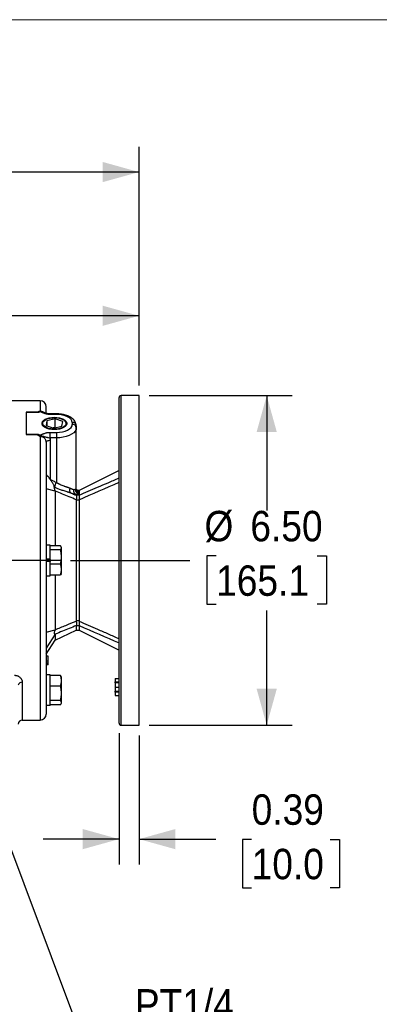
# Model space of a CAD drawing. Header units: inches. Extents: x 0 to 68, y 0 to 44.
# Tile 15 of 19: x 39.7 to 46.8, y 24.6 to 44. Entities that reach past the tile are written whole.
import ezdxf

# ---------------------------------------------------------------- set-up
doc = ezdxf.new("R2010")
doc.units = ezdxf.units.IN
doc.header["$LTSCALE"] = 4
doc.header["$MEASUREMENT"] = 0
doc.linetypes.add('SLD-Center', pattern=[0.75, 0.6, -0.05, 0.05, -0.05])
doc.linetypes.add('SLD-Solid', pattern=[0])
doc.layers.add('CENTER', color=40, linetype='SLD-Center')
doc.layers.add('SLD-DEFPOINTS', color=7, linetype='Continuous')
doc.layers.add('DIMENSIONS', color=140, linetype='SLD-Solid', lineweight=25)
doc.styles.add('SLDTEXTSTYLE0', font='GOTHIC.TTF', dxfattribs={"width": 0.913})
doc.dimstyles.new('SLDDIMSTYLE1', dxfattribs={"dimtxt": 0.6, "dimasz": 0.72, "dimexe": 0, "dimexo": 0.0625, "dimgap": 0.15, "dimtad": 0, "dimtih": 1, "dimtoh": 1, "dimrnd": 1e-09, "dimzin": 12, "dimdsep": 46, "dimtxsty": 'SLDTEXTSTYLE0', "dimsah": 1, "dimcen": 0.09, "dimadec": 0, "dimazin": 3, "dimtfac": 1, "dimtofl": 0, "dimtmove": 0, "dimatfit": 3, "dimfxl": 0, "dimfrac": 2, "dimtolj": 1, "dimtzin": 12, "dimarcsym": 0})
doc.dimstyles.new('SLDDIMSTYLE3', dxfattribs={"dimtxt": 0.6, "dimasz": 0.72, "dimexe": 0, "dimexo": 0.0625, "dimgap": 0.15, "dimtad": 0, "dimtih": 1, "dimtoh": 1, "dimrnd": 1e-09, "dimzin": 0, "dimdsep": 46, "dimtxsty": 'SLDTEXTSTYLE0', "dimsah": 1, "dimcen": 0.09, "dimadec": 0, "dimazin": 0, "dimtfac": 1, "dimtmove": 0, "dimatfit": 0, "dimfxl": 0, "dimfrac": 2, "dimtolj": 1, "dimtzin": 12, "dimarcsym": 0})
doc.dimstyles.new('SLDDIMSTYLE4', dxfattribs={"dimtxt": 0.6, "dimasz": 0.72, "dimexe": 0, "dimexo": 0.0625, "dimgap": 0.15, "dimtad": 0, "dimtih": 1, "dimtoh": 1, "dimrnd": 1e-09, "dimdsep": 46, "dimtxsty": 'SLDTEXTSTYLE0', "dimsah": 1, "dimcen": 0.09, "dimadec": 0, "dimazin": 2, "dimtfac": 1, "dimtmove": 0, "dimatfit": 0, "dimfxl": 0, "dimfrac": 2, "dimtolj": 1, "dimtzin": 12, "dimarcsym": 0})
doc.dimstyles.new('SLDDIMSTYLE5', dxfattribs={"dimtxt": 0.6, "dimasz": 0.72, "dimexe": 0, "dimexo": 0.0625, "dimgap": 0.15, "dimtad": 0, "dimtih": 1, "dimtoh": 1, "dimrnd": 1e-09, "dimzin": 4, "dimdsep": 46, "dimtxsty": 'SLDTEXTSTYLE0', "dimsah": 1, "dimcen": 0.09, "dimadec": 0, "dimazin": 1, "dimtfac": 1, "dimtofl": 0, "dimtmove": 0, "dimatfit": 3, "dimfxl": 0, "dimfrac": 2, "dimtolj": 1, "dimtzin": 12, "dimarcsym": 0})
doc.dimstyles.new('SLDDIMSTYLE6', dxfattribs={"dimtxt": 0.6, "dimasz": 0.72, "dimexe": 0, "dimexo": 0.0625, "dimgap": 0.15, "dimtad": 0, "dimtih": 1, "dimtoh": 1, "dimrnd": 1e-09, "dimzin": 12, "dimdsep": 46, "dimtxsty": 'SLDTEXTSTYLE0', "dimsah": 1, "dimcen": 0, "dimadec": 0, "dimazin": 3, "dimtfac": 1, "dimtofl": 0, "dimtmove": 0, "dimatfit": 3, "dimfxl": 0, "dimfrac": 2, "dimtolj": 1, "dimtzin": 12, "dimarcsym": 0})

# ---------------------------------------------------------------- blocks, each defined once
blk = doc.blocks.new('Block2')
at = {"color": 7, "linetype": 'SLD-Solid', "lineweight": 18}
blk.add_line((68, 44), (0, 44), dxfattribs=at)
blk = doc.blocks.new('_D_8')
at = {"layer": 'DIMENSIONS'}
for p, q in [((26.47, 35.485), (26.287, 35.485)), ((26.287, 35.485), (26.287, 34.532)), ((27.578, 35.485), (27.761, 35.485)), ((27.761, 35.485), (27.761, 34.532)), ((28.531, 35.489), (29.531, 35.489)), ((29.531, 35.489), (29.531, 33.54)), ((26.287, 34.532), (26.47, 34.532)), ((27.761, 34.532), (27.578, 34.532)), ((33.09, 33.54), (29.031, 33.54)), ((40.496, 33.335), (29.031, 33.335)), ((29.531, 33.335), (29.531, 31.835))]:
    blk.add_line(p, q, dxfattribs=at)
for points in [[(29.531, 33.54), (29.731, 34.26), (29.331, 34.26)], [(29.531, 33.335), (29.331, 32.615), (29.731, 32.615)]]:
    blk.add_solid(points, dxfattribs=at)
at = {"layer": 'DIMENSIONS', "char_height": 0.6, "attachment_point": 1, "style": 'SLDTEXTSTYLE0'}
for s, insert in [('0.20', (26.248, 36.373)), ('5.2', (26.47, 35.299))]:
    blk.add_mtext(s, dxfattribs=dict(at, insert=insert))
blk = doc.blocks.new('_D_10')
at = {"layer": 'DIMENSIONS'}
for p, q in [((33.29, 33.74), (33.29, 38.66)), ((42.05, 36.785), (42.05, 38.66)), ((33.29, 38.16), (35.964, 38.16)), ((36.673, 38.155), (36.49, 38.155)), ((36.49, 38.155), (36.49, 37.203)), ((38.668, 38.155), (38.851, 38.155)), ((38.851, 38.155), (38.851, 37.203)), ((42.05, 38.16), (39.377, 38.16)), ((36.49, 37.203), (36.673, 37.203)), ((38.851, 37.203), (38.668, 37.203))]:
    blk.add_line(p, q, dxfattribs=at)
for points in [[(33.29, 38.16), (34.01, 37.96), (34.01, 38.36)], [(42.05, 38.16), (41.33, 38.36), (41.33, 37.96)]]:
    blk.add_solid(points, dxfattribs=at)
at = {"layer": 'DIMENSIONS', "char_height": 0.6, "attachment_point": 1, "style": 'SLDTEXTSTYLE0'}
for s, insert in [('8.76', (36.894, 39.044)), ('222.5', (36.673, 37.969))]:
    blk.add_mtext(s, dxfattribs=dict(at, insert=insert))
blk = doc.blocks.new('_D_11')
at = {"layer": 'DIMENSIONS'}
for p, q in [((30.495, 36.653), (30.495, 41.495)), ((42.05, 36.785), (42.05, 41.495)), ((30.495, 40.995), (34.566, 40.995)), ((35.275, 40.99), (35.092, 40.99)), ((35.092, 40.99), (35.092, 40.038)), ((37.27, 40.99), (37.453, 40.99)), ((37.453, 40.99), (37.453, 40.038)), ((42.05, 40.995), (37.979, 40.995)), ((35.092, 40.038), (35.275, 40.038)), ((37.453, 40.038), (37.27, 40.038))]:
    blk.add_line(p, q, dxfattribs=at)
for points in [[(30.495, 40.995), (31.215, 40.795), (31.215, 41.195)], [(42.05, 40.995), (41.33, 41.195), (41.33, 40.795)]]:
    blk.add_solid(points, dxfattribs=at)
at = {"layer": 'DIMENSIONS', "char_height": 0.6, "attachment_point": 1, "style": 'SLDTEXTSTYLE0'}
for s, insert in [('11.56', (35.275, 41.878)), ('293.5', (35.275, 40.804))]:
    blk.add_mtext(s, dxfattribs=dict(at, insert=insert))
blk = doc.blocks.new('_D_12')
at = {"layer": 'DIMENSIONS'}
for p, q in [((42.25, 36.585), (45.07, 36.585)), ((44.57, 36.585), (44.57, 34.321)), ((43.572, 33.424), (43.39, 33.424)), ((43.39, 33.424), (43.39, 32.471)), ((45.567, 33.424), (45.75, 33.424)), ((45.75, 33.424), (45.75, 32.471)), ((43.39, 32.471), (43.572, 32.471)), ((45.75, 32.471), (45.567, 32.471)), ((44.57, 30.085), (44.57, 32.349)), ((42.25, 30.085), (45.07, 30.085))]:
    blk.add_line(p, q, dxfattribs=at)
for points in [[(44.57, 36.585), (44.37, 35.865), (44.77, 35.865)], [(44.57, 30.085), (44.77, 30.805), (44.37, 30.805)]]:
    blk.add_solid(points, dxfattribs=at)
at = {"layer": 'DIMENSIONS', "char_height": 0.6, "attachment_point": 1, "style": 'SLDTEXTSTYLE0'}
for s, insert in [('%%c', (43.342, 34.312)), ('6.50', (44.247, 34.312)), ('165.1', (43.572, 33.237))]:
    blk.add_mtext(s, dxfattribs=dict(at, insert=insert))
blk = doc.blocks.new('_D_13')
at = {"layer": 'DIMENSIONS'}
for p, q in [((41.657, 29.925), (41.657, 27.338)), ((42.05, 29.885), (42.05, 27.338)), ((41.657, 27.838), (40.157, 27.838)), ((42.05, 27.838), (43.564, 27.838)), ((44.273, 27.833), (44.09, 27.833)), ((44.09, 27.833), (44.09, 26.88)), ((45.825, 27.833), (46.007, 27.833)), ((46.007, 27.833), (46.007, 26.88)), ((44.09, 26.88), (44.273, 26.88)), ((46.007, 26.88), (45.825, 26.88))]:
    blk.add_line(p, q, dxfattribs=at)
for points in [[(41.657, 27.838), (40.937, 28.038), (40.937, 27.638)], [(42.05, 27.838), (42.77, 27.638), (42.77, 28.038)]]:
    blk.add_solid(points, dxfattribs=at)
at = {"layer": 'DIMENSIONS', "char_height": 0.6, "attachment_point": 1, "style": 'SLDTEXTSTYLE0'}
for s, insert in [('0.39', (44.273, 28.721)), ('10.0', (44.273, 27.647))]:
    blk.add_mtext(s, dxfattribs=dict(at, insert=insert))
blk = doc.blocks.new('_D_17')
at = {"layer": 'DIMENSIONS'}
for p, q in [((38.716, 29.786), (40.843, 24.113)), ((40.843, 24.113), (41.718, 24.113))]:
    blk.add_line(p, q, dxfattribs=at)
blk.add_solid([(38.716, 29.786), (38.782, 29.042), (39.156, 29.182)], dxfattribs=at)
at = {"layer": 'DIMENSIONS', "char_height": 0.6, "attachment_point": 1, "style": 'SLDTEXTSTYLE0'}
for s, insert in [('PT1/4', (41.968, 24.879)), ('X9', (42.528, 23.927))]:
    blk.add_mtext(s, dxfattribs=dict(at, insert=insert))

msp = doc.modelspace()

# ---------------------------------------------------------------- linework, layer by layer
for p, q in [((42.05, 36.585), (41.696, 36.585)), ((41.696, 30.085), (41.696, 36.585)), ((42.05, 30.085), (42.05, 36.585)), ((40.101, 36.485), (39.314, 36.485)), ((40.101, 36.485), (40.101, 36.278)), ((40.058, 36.256), (39.826, 36.256)), ((39.826, 36.256), (39.826, 35.817)), ((40.063, 36.251), (39.826, 36.251)), ((40.16, 36.259), (40.148, 36.265)), ((40.395, 36.128), (40.23, 36.089)), ((40.419, 36.225), (40.291, 36.225)), ((40.291, 36.225), (40.291, 36.214)), ((40.419, 36.214), (40.291, 36.214)), ((40.544, 36.075), (40.395, 36.128)), ((40.395, 35.957), (40.395, 36.128)), ((40.419, 36.225), (40.419, 36.214)), ((40.193, 36.103), (40.18, 36.094)), ((40.23, 36.089), (40.215, 35.999)), ((40.215, 35.999), (40.363, 35.946)), ((40.23, 36.089), (40.23, 35.993)), ((40.395, 35.957), (40.358, 35.948)), ((40.363, 35.946), (40.528, 35.985)), ((40.401, 35.955), (40.395, 35.957)), ((40.528, 35.985), (40.544, 36.075)), ((40.579, 36.094), (40.566, 36.103)), ((40.733, 36.057), (40.734, 36.018)), ((40.812, 35.99), (40.813, 35.95)), ((40.813, 34.742), (40.813, 35.95)), ((39.826, 35.823), (40.063, 35.823)), ((39.826, 35.817), (40.058, 35.817)), ((40.101, 35.779), (40.101, 30.186)), ((40.291, 35.86), (40.291, 35.752)), ((40.291, 35.86), (40.419, 35.86)), ((40.419, 35.752), (40.291, 35.752)), ((40.419, 35.86), (40.419, 35.752)), ((40.419, 35.752), (40.419, 34.874)), ((40.298, 35.706), (40.298, 34.932)), ((41.657, 35.107), (40.869, 34.713)), ((40.38, 34.778), (40.377, 34.779)), ((40.398, 34.701), (40.22, 34.749)), ((40.81, 34.623), (40.81, 34.631)), ((40.869, 34.623), (40.81, 34.623)), ((40.814, 34.729), (40.812, 34.742)), ((40.869, 34.713), (40.825, 34.713)), ((40.846, 34.693), (40.869, 34.689)), ((40.869, 34.713), (40.869, 34.689)), ((40.869, 34.649), (40.869, 34.623)), ((40.81, 34.524), (40.81, 32.146)), ((40.869, 34.524), (40.81, 34.524)), ((40.869, 34.524), (40.869, 32.146)), ((40.298, 33.638), (40.22, 33.638)), ((40.298, 33.359), (40.298, 33.638)), ((40.501, 33.62), (40.298, 33.62)), ((40.522, 33.587), (40.515, 33.601)), ((40.501, 33.547), (40.298, 33.547)), ((40.522, 33.093), (40.522, 33.587)), ((40.298, 33.359), (40.22, 33.359)), ((40.22, 33.348), (40.298, 33.348)), ((40.22, 33.323), (40.298, 33.323)), ((40.298, 33.311), (40.22, 33.311)), ((40.298, 33.356), (40.298, 33.359)), ((40.298, 33.356), (40.298, 33.314)), ((40.298, 33.311), (40.298, 33.314)), ((40.298, 33.032), (40.298, 33.311)), ((40.501, 33.262), (40.298, 33.262)), ((40.22, 33.032), (40.298, 33.032)), ((40.298, 33.051), (40.501, 33.051)), ((40.398, 33.051), (40.398, 31.969)), ((40.512, 33.071), (40.501, 33.051)), ((40.515, 33.069), (40.522, 33.084)), ((40.522, 33.084), (40.522, 33.093)), ((40.869, 32.146), (40.81, 32.146)), ((40.81, 32.048), (40.81, 31.957)), ((40.869, 32.048), (40.81, 32.048)), ((40.22, 31.922), (40.398, 31.969)), ((40.398, 31.882), (40.22, 31.606)), ((40.398, 31.765), (40.81, 31.957)), ((40.81, 31.957), (40.869, 31.957)), ((40.869, 32.034), (40.869, 31.957)), ((40.869, 31.957), (41.657, 31.564)), ((40.22, 31.485), (40.398, 31.765)), ((40.259, 31.447), (40.22, 31.447)), ((40.259, 31.346), (40.22, 31.346)), ((40.22, 31.318), (40.259, 31.318)), ((40.259, 31.285), (40.22, 31.285)), ((40.259, 31.281), (40.22, 31.281)), ((40.259, 31.273), (40.22, 31.273)), ((40.259, 31.346), (40.259, 31.447)), ((40.259, 31.318), (40.259, 31.346)), ((40.259, 31.285), (40.259, 31.318)), ((40.259, 31.281), (40.259, 31.285)), ((40.259, 31.273), (40.259, 31.281)), ((40.298, 31.079), (40.22, 31.079)), ((40.298, 30.474), (40.298, 31.079)), ((39.747, 30.932), (39.747, 30.186)), ((40.501, 31.062), (40.298, 31.062)), ((40.501, 31.062), (40.511, 31.042)), ((40.522, 31.028), (40.514, 31.044)), ((40.522, 30.844), (40.522, 31.028)), ((41.578, 31.004), (41.657, 31.004)), ((41.578, 30.938), (41.657, 30.938)), ((41.578, 30.919), (41.578, 30.938)), ((41.657, 30.919), (41.578, 30.919)), ((40.501, 30.856), (40.298, 30.856)), ((40.522, 30.525), (40.522, 30.844)), ((41.578, 30.838), (41.657, 30.838)), ((41.578, 30.758), (41.657, 30.758)), ((41.578, 30.739), (41.578, 30.758)), ((41.657, 30.739), (41.578, 30.739)), ((40.501, 30.57), (40.298, 30.57)), ((40.501, 30.49), (40.298, 30.49)), ((40.514, 30.509), (40.522, 30.525)), ((41.578, 30.673), (41.657, 30.673)), ((40.298, 30.474), (40.22, 30.474)), ((39.747, 30.186), (40.101, 30.186)), ((41.696, 30.085), (42.05, 30.085))]:
    msp.add_line(p, q)
at = {"flags": 128}
for points in [[(40.379, 35.914), (40.328, 35.917), (40.28, 35.925), (40.235, 35.938), (40.197, 35.955), (40.167, 35.976), (40.146, 35.999), (40.136, 36.024), (40.136, 36.05), (40.146, 36.075), (40.167, 36.098), (40.197, 36.119), (40.235, 36.136), (40.28, 36.149), (40.328, 36.157), (40.379, 36.159)], [(40.359, 35.923), (40.309, 35.928), (40.263, 35.939), (40.222, 35.954), (40.189, 35.974), (40.166, 35.997), (40.153, 36.021), (40.152, 36.047), (40.162, 36.072), (40.183, 36.095), (40.214, 36.116), (40.253, 36.132), (40.299, 36.144), (40.348, 36.15), (40.399, 36.151)], [(40.399, 36.151), (40.45, 36.146), (40.496, 36.135), (40.537, 36.12), (40.57, 36.1), (40.593, 36.077), (40.606, 36.052), (40.607, 36.027), (40.597, 36.002), (40.576, 35.979), (40.545, 35.958), (40.506, 35.942), (40.46, 35.93), (40.41, 35.924), (40.359, 35.923)], [(40.379, 36.159), (40.43, 36.157), (40.479, 36.149), (40.523, 36.136), (40.561, 36.119), (40.591, 36.098), (40.612, 36.075), (40.623, 36.05), (40.623, 36.024), (40.612, 35.999), (40.591, 35.976), (40.561, 35.955), (40.523, 35.938), (40.479, 35.925), (40.43, 35.917), (40.379, 35.914)], [(40.813, 35.95), (40.807, 35.916), (40.789, 35.883), (40.761, 35.851), (40.721, 35.823), (40.673, 35.799), (40.616, 35.779), (40.554, 35.764), (40.488, 35.755), (40.419, 35.752)], [(40.22, 35.667), (40.221, 35.675), (40.226, 35.682), (40.233, 35.689), (40.243, 35.695), (40.255, 35.7), (40.268, 35.703), (40.283, 35.706), (40.298, 35.706)], [(40.813, 34.743), (40.813, 34.739), (40.813, 34.738)], [(40.847, 34.692), (40.856, 34.69), (40.869, 34.689)]]:
    msp.add_lwpolyline(points, dxfattribs=at)
for centre, radius, start, end in [((41.696, 36.546), 0.0394, 90, 180), ((40.101, 36.367), 0.118, 0, 90), ((40.228, 36.013), 0.0937, 120.7122, 170.8809), ((40.531, 36.013), 0.0937, 9.1178, 59.289), ((40.739, 35.984), 0.0738, 4.387, 94.0043), ((40.739, 35.944), 0.0738, 4.3867, 94.0041), ((40.619, 34.737), 0.242, 145.7653, 170.3355), ((40.76, 34.725), 0.0804, 152.7589, 230.8566), ((40.891, 34.743), 0.0783, 180.2295, 253.8336), ((40.891, 34.752), 0.0785, 190.3292, 254.0802), ((39.739, 30.861), 0.0713, 83.3802, 171.3104), ((40.101, 30.304), 0.118, 270, 0), ((39.747, 30.107), 0.0787, 90, 180), ((41.696, 30.125), 0.0394, 180, 270)]:
    msp.add_arc(centre, radius, start, end)
for points, knots in [([(41.657, 33.335), (41.657, 34.187), (41.657, 35.003), (41.657, 36.208), (41.657, 36.546), (41.657, 36.546)], [0, 0, 0, 0, 0.5, 0.5, 1, 1, 1, 1]), ([(40.22, 36.235), (40.22, 36.241), (40.22, 36.272), (40.22, 36.311), (40.22, 36.349), (40.22, 36.367), (40.22, 36.365), (40.22, 36.364)], [0, 0, 0, 0, 0.060981, 0.330084, 0.602025, 0.877995, 1, 1, 1, 1]), ([(40.079, 36.272), (40.078, 36.271), (40.076, 36.271), (40.073, 36.27), (40.071, 36.269), (40.069, 36.268), (40.066, 36.267), (40.063, 36.265), (40.06, 36.263), (40.059, 36.261), (40.058, 36.259), (40.057, 36.258), (40.058, 36.257), (40.058, 36.256), (40.058, 36.256)], [0, 0, 0, 0, 0.076321, 0.142081, 0.199283, 0.249285, 0.375224, 0.499259, 0.60523, 0.74894, 0.822872, 0.874272, 0.943547, 1, 1, 1, 1]), ([(40.291, 36.214), (40.288, 36.214), (40.283, 36.214), (40.275, 36.214), (40.266, 36.215), (40.258, 36.216), (40.25, 36.217), (40.242, 36.218), (40.234, 36.219), (40.218, 36.222), (40.196, 36.228), (40.168, 36.237), (40.147, 36.247), (40.132, 36.255), (40.121, 36.26), (40.112, 36.263), (40.105, 36.264), (40.1, 36.264), (40.094, 36.264), (40.088, 36.262), (40.081, 36.259), (40.076, 36.257), (40.069, 36.254), (40.065, 36.252), (40.063, 36.251)], [0, 0, 0, 0, 0.030961, 0.061858, 0.092764, 0.12375, 0.154889, 0.18625, 0.217902, 0.249913, 0.371103, 0.499839, 0.62509, 0.687766, 0.750332, 0.784902, 0.812641, 0.828006, 0.843916, 0.875101, 0.902411, 0.93757, 0.961663, 1, 1, 1, 1]), ([(40.079, 36.272), (40.082, 36.273), (40.09, 36.275), (40.097, 36.277), (40.101, 36.278)], [0, 0, 0, 0, 0.4705041, 1, 1, 1, 1]), ([(40.148, 36.265), (40.147, 36.265), (40.136, 36.271), (40.112, 36.275), (40.09, 36.273), (40.079, 36.272)], [0, 0, 0, 0, 0.071623, 0.501506, 1, 1, 1, 1]), ([(40.101, 36.278), (40.109, 36.278), (40.124, 36.277), (40.147, 36.271), (40.167, 36.261), (40.182, 36.254), (40.186, 36.248), (40.186, 36.248)], [0, 0, 0, 0, 0.239445, 0.484011, 0.734279, 0.990763, 1, 1, 1, 1]), ([(40.291, 36.225), (40.272, 36.226), (40.242, 36.227), (40.209, 36.238), (40.192, 36.245), (40.177, 36.252), (40.166, 36.257), (40.16, 36.26)], [0, 0, 0, 0, 0.368677, 0.59934, 0.754182, 0.857333, 1, 1, 1, 1]), ([(40.812, 35.99), (40.812, 35.991), (40.813, 36.005), (40.807, 36.032), (40.793, 36.067), (40.771, 36.1), (40.741, 36.13), (40.706, 36.155), (40.666, 36.176), (40.625, 36.193), (40.581, 36.206), (40.541, 36.214), (40.503, 36.22), (40.464, 36.224), (40.435, 36.224), (40.419, 36.225)], [0, 0, 0, 0, 0.006834, 0.094703, 0.179431, 0.268213, 0.360881, 0.454386, 0.5452, 0.632335, 0.714539, 0.795241, 0.854144, 0.915521, 1, 1, 1, 1]), ([(40.733, 36.057), (40.733, 36.099), (40.7, 36.139), (40.582, 36.198), (40.502, 36.214), (40.419, 36.214)], [0, 0, 0, 0, 0.5, 0.5, 1, 1, 1, 1]), ([(40.419, 35.86), (40.503, 35.86), (40.583, 35.876), (40.701, 35.936), (40.734, 35.976), (40.734, 36.018)], [0, 0, 0, 0, 0.5, 0.5, 1, 1, 1, 1]), ([(40.079, 35.79), (40.078, 35.79), (40.075, 35.791), (40.073, 35.793), (40.07, 35.795), (40.067, 35.797), (40.065, 35.799), (40.063, 35.802), (40.06, 35.806), (40.059, 35.809), (40.058, 35.811), (40.057, 35.814), (40.058, 35.815), (40.058, 35.816), (40.058, 35.817)], [0, 0, 0, 0, 0.078949, 0.158854, 0.240302, 0.323848, 0.410006, 0.499246, 0.627904, 0.748746, 0.824587, 0.890883, 0.948782, 1, 1, 1, 1]), ([(40.063, 35.823), (40.062, 35.822), (40.061, 35.82), (40.059, 35.818), (40.058, 35.817)], [0, 0, 0, 0, 0.534726, 1, 1, 1, 1]), ([(40.063, 35.823), (40.065, 35.822), (40.069, 35.82), (40.076, 35.817), (40.081, 35.814), (40.088, 35.812), (40.094, 35.81), (40.1, 35.81), (40.105, 35.81), (40.112, 35.811), (40.118, 35.813), (40.125, 35.816), (40.131, 35.819), (40.138, 35.822), (40.143, 35.825), (40.149, 35.828), (40.158, 35.832), (40.173, 35.838), (40.196, 35.846), (40.221, 35.853), (40.242, 35.856), (40.258, 35.858), (40.275, 35.86), (40.286, 35.86), (40.291, 35.86)], [0, 0, 0, 0, 0.0382935, 0.0624303, 0.0975202, 0.1248999, 0.1560858, 0.1719166, 0.1873608, 0.215024, 0.2496719, 0.2768468, 0.3122618, 0.3436005, 0.3749392, 0.4038758, 0.4375883, 0.5002244, 0.6288835, 0.7501529, 0.8137719, 0.8762453, 0.9381302, 1, 1, 1, 1]), ([(40.079, 35.79), (40.084, 35.79), (40.09, 35.791), (40.102, 35.791), (40.108, 35.791), (40.12, 35.79), (40.125, 35.79), (40.135, 35.789), (40.139, 35.788), (40.152, 35.786), (40.159, 35.785), (40.171, 35.782), (40.177, 35.78), (40.191, 35.776), (40.199, 35.774), (40.214, 35.769), (40.22, 35.767), (40.232, 35.764), (40.238, 35.763), (40.249, 35.76), (40.255, 35.759), (40.271, 35.756), (40.281, 35.754), (40.291, 35.752)], [0, 0, 0, 0, 0.03125, 0.03125, 0.0625, 0.0625, 0.09375, 0.09375, 0.125, 0.125, 0.1875, 0.1875, 0.25, 0.25, 0.375, 0.375, 0.5, 0.5, 0.625, 0.625, 0.75, 0.75, 1, 1, 1, 1]), ([(40.101, 35.779), (40.097, 35.781), (40.09, 35.784), (40.082, 35.788), (40.079, 35.79)], [0, 0, 0, 0, 0.529496, 1, 1, 1, 1]), ([(40.22, 35.667), (40.219, 35.669), (40.219, 35.673), (40.219, 35.679), (40.218, 35.685), (40.217, 35.69), (40.216, 35.695), (40.214, 35.7), (40.213, 35.705), (40.209, 35.715), (40.201, 35.729), (40.188, 35.744), (40.176, 35.754), (40.165, 35.762), (40.153, 35.768), (40.14, 35.773), (40.127, 35.776), (40.114, 35.778), (40.106, 35.779), (40.101, 35.779)], [0, 0, 0, 0, 0.0363227, 0.0712022, 0.1046379, 0.1366293, 0.1671758, 0.1962772, 0.2239334, 0.2501442, 0.379495, 0.4997322, 0.5741346, 0.6474785, 0.7198085, 0.7911727, 0.8616226, 0.9312127, 1, 1, 1, 1]), ([(40.291, 35.752), (40.292, 35.75), (40.293, 35.745), (40.295, 35.737), (40.297, 35.729), (40.298, 35.722), (40.298, 35.714), (40.298, 35.709), (40.298, 35.706)], [0, 0, 0, 0, 0.16711, 0.333607, 0.499817, 0.666068, 0.832687, 1, 1, 1, 1]), ([(40.298, 34.932), (40.297, 34.935), (40.294, 34.939), (40.289, 34.946), (40.284, 34.952), (40.279, 34.959), (40.272, 34.969), (40.262, 34.981), (40.25, 34.994), (40.24, 35.006), (40.232, 35.013), (40.226, 35.016), (40.223, 35.017), (40.221, 35.016), (40.22, 35.015), (40.22, 35.013), (40.22, 35.011), (40.22, 35.01)], [0, 0, 0, 0, 0.047508, 0.096142, 0.145927, 0.196888, 0.249059, 0.377051, 0.4988, 0.633843, 0.748168, 0.814736, 0.873817, 0.90729, 0.939149, 0.969877, 1, 1, 1, 1]), ([(40.869, 34.621), (40.928, 34.647), (41.049, 34.7), (41.239, 34.782), (41.443, 34.87), (41.584, 34.93), (41.657, 34.962)], [0, 0, 0, 0, 0.223276, 0.464369, 0.723278, 1, 1, 1, 1]), ([(40.299, 34.931), (40.319, 34.922), (40.359, 34.903), (40.399, 34.883), (40.419, 34.874)], [0, 0, 0, 0, 0.500709, 1, 1, 1, 1]), ([(40.377, 34.779), (40.378, 34.78), (40.378, 34.781), (40.378, 34.784), (40.379, 34.787), (40.379, 34.79), (40.378, 34.797), (40.376, 34.805), (40.37, 34.819), (40.361, 34.837), (40.349, 34.856), (40.337, 34.876), (40.326, 34.893), (40.316, 34.907), (40.308, 34.919), (40.302, 34.927), (40.299, 34.931)], [0, 0, 0, 0, 0.021186, 0.041978, 0.06281, 0.093622, 0.125692, 0.183153, 0.251263, 0.360922, 0.501673, 0.617267, 0.750293, 0.829525, 0.912744, 1, 1, 1, 1]), ([(40.377, 34.779), (40.377, 34.779), (40.377, 34.777), (40.376, 34.775), (40.376, 34.772), (40.375, 34.77), (40.375, 34.765), (40.376, 34.759), (40.378, 34.749), (40.381, 34.739), (40.386, 34.727), (40.391, 34.715), (40.396, 34.706), (40.398, 34.701)], [0, 0, 0, 0, 0.0454182, 0.0900119, 0.1339656, 0.1774723, 0.2207315, 0.3298545, 0.4440253, 0.5640692, 0.6958394, 0.8407975, 1, 1, 1, 1]), ([(40.71, 34.663), (40.706, 34.664), (40.698, 34.666), (40.686, 34.67), (40.673, 34.674), (40.66, 34.678), (40.647, 34.682), (40.625, 34.688), (40.593, 34.698), (40.554, 34.71), (40.518, 34.722), (40.484, 34.735), (40.449, 34.748), (40.415, 34.763), (40.392, 34.773), (40.38, 34.778)], [0, 0, 0, 0, 0.0403844, 0.0812821, 0.1226975, 0.1646371, 0.2071088, 0.250122, 0.374383, 0.5003739, 0.5997486, 0.699239, 0.7990062, 0.8992088, 1, 1, 1, 1]), ([(40.419, 34.874), (40.423, 34.871), (40.431, 34.867), (40.443, 34.86), (40.454, 34.854), (40.465, 34.848), (40.475, 34.843), (40.484, 34.839), (40.501, 34.831), (40.528, 34.819), (40.558, 34.807), (40.581, 34.798), (40.599, 34.793), (40.615, 34.787), (40.632, 34.782), (40.647, 34.777), (40.662, 34.772), (40.676, 34.767), (40.685, 34.763), (40.689, 34.762)], [0, 0, 0, 0, 0.042928, 0.083439, 0.121535, 0.157216, 0.190481, 0.221332, 0.249768, 0.368227, 0.499001, 0.561904, 0.624733, 0.688561, 0.749659, 0.815365, 0.874446, 0.939146, 1, 1, 1, 1]), ([(40.689, 34.762), (40.692, 34.761), (40.697, 34.758), (40.704, 34.755), (40.711, 34.752), (40.717, 34.75), (40.722, 34.748), (40.73, 34.745), (40.739, 34.741), (40.75, 34.737), (40.756, 34.734), (40.759, 34.733)], [0, 0, 0, 0, 0.100249, 0.193723, 0.280423, 0.360348, 0.4335, 0.499877, 0.677382, 0.844088, 1, 1, 1, 1]), ([(40.398, 34.701), (40.398, 34.551), (40.398, 34.249), (40.398, 33.887), (40.398, 33.677), (40.398, 33.62)], [0, 0, 0, 0, 0.420521, 0.841041, 1, 1, 1, 1]), ([(40.811, 34.532), (40.765, 34.551), (40.674, 34.588), (40.537, 34.645), (40.444, 34.682), (40.398, 34.701)], [0, 0, 0, 0, 0.329942, 0.6632745, 1, 1, 1, 1]), ([(40.71, 34.663), (40.713, 34.662), (40.72, 34.66), (40.73, 34.657), (40.74, 34.655), (40.749, 34.652), (40.758, 34.65), (40.767, 34.648), (40.775, 34.646), (40.783, 34.645), (40.791, 34.643), (40.795, 34.643), (40.798, 34.642)], [0, 0, 0, 0, 0.10114, 0.201837, 0.302162, 0.402184, 0.501975, 0.601607, 0.701153, 0.800685, 0.900277, 1, 1, 1, 1]), ([(40.759, 34.733), (40.759, 34.731), (40.758, 34.728), (40.758, 34.723), (40.757, 34.717), (40.757, 34.712), (40.758, 34.704), (40.76, 34.693), (40.764, 34.681), (40.769, 34.67), (40.775, 34.661), (40.782, 34.654), (40.789, 34.647), (40.795, 34.644), (40.798, 34.642)], [0, 0, 0, 0, 0.04815, 0.097286, 0.147327, 0.19818, 0.249743, 0.372344, 0.499751, 0.602194, 0.704353, 0.805279, 0.904087, 1, 1, 1, 1]), ([(40.759, 34.733), (40.761, 34.733), (40.765, 34.734), (40.771, 34.735), (40.776, 34.736), (40.781, 34.736), (40.786, 34.737), (40.79, 34.738), (40.793, 34.739), (40.794, 34.739)], [0, 0, 0, 0, 0.135921, 0.274141, 0.414669, 0.557512, 0.702677, 0.850171, 1, 1, 1, 1]), ([(40.794, 34.739), (40.795, 34.739), (40.797, 34.739), (40.8, 34.74), (40.803, 34.74), (40.806, 34.741), (40.808, 34.741), (40.81, 34.741), (40.812, 34.741), (40.813, 34.742), (40.813, 34.742), (40.813, 34.742)], [0, 0, 0, 0, 0.077413, 0.160728, 0.249962, 0.355458, 0.49961, 0.655514, 0.749677, 0.882645, 1, 1, 1, 1]), ([(40.794, 34.739), (40.794, 34.737), (40.794, 34.733), (40.794, 34.728), (40.794, 34.722), (40.795, 34.716), (40.796, 34.711), (40.797, 34.705), (40.8, 34.699), (40.802, 34.693), (40.805, 34.688), (40.809, 34.682), (40.813, 34.677), (40.818, 34.671), (40.824, 34.666), (40.831, 34.661), (40.84, 34.656), (40.849, 34.652), (40.859, 34.65), (40.866, 34.649), (40.869, 34.649)], [0, 0, 0, 0, 0.040865, 0.082912, 0.126082, 0.170303, 0.215485, 0.261526, 0.308308, 0.3557, 0.403562, 0.451743, 0.500085, 0.557397, 0.620587, 0.689153, 0.762379, 0.839347, 0.91896, 1, 1, 1, 1]), ([(40.798, 34.642), (40.798, 34.642), (40.8, 34.641), (40.802, 34.64), (40.803, 34.639), (40.805, 34.638), (40.806, 34.637), (40.807, 34.636), (40.809, 34.635), (40.81, 34.633), (40.81, 34.632), (40.81, 34.631)], [0, 0, 0, 0, 0.061849, 0.124947, 0.190639, 0.260117, 0.334392, 0.414292, 0.500484, 0.732437, 1, 1, 1, 1]), ([(40.869, 34.649), (40.868, 34.648), (40.866, 34.647), (40.862, 34.646), (40.858, 34.645), (40.854, 34.643), (40.849, 34.642), (40.843, 34.64), (40.834, 34.637), (40.823, 34.634), (40.814, 34.632), (40.81, 34.631)], [0, 0, 0, 0, 0.080632, 0.162416, 0.245405, 0.329655, 0.415215, 0.502135, 0.668667, 0.8345, 1, 1, 1, 1]), ([(40.81, 34.623), (40.81, 34.623), (40.81, 34.622), (40.81, 34.622), (40.811, 34.621)], [0, 0, 0, 0, 0.4987143, 1, 1, 1, 1]), ([(40.811, 34.621), (40.811, 34.621), (40.812, 34.62), (40.812, 34.618), (40.813, 34.615), (40.814, 34.613), (40.814, 34.609), (40.815, 34.606), (40.815, 34.602), (40.815, 34.598), (40.816, 34.594), (40.816, 34.588), (40.815, 34.58), (40.815, 34.569), (40.814, 34.558), (40.813, 34.545), (40.811, 34.536), (40.811, 34.532)], [0, 0, 0, 0, 0.0516204, 0.1028737, 0.1537696, 0.2043178, 0.2545281, 0.3044109, 0.3539764, 0.4032352, 0.4521981, 0.500876, 0.5981708, 0.6966477, 0.7963912, 0.8974826, 1, 1, 1, 1]), ([(40.847, 34.692), (40.841, 34.695), (40.829, 34.7), (40.819, 34.725), (40.813, 34.738)], [0, 0, 0, 0, 0.486144, 1, 1, 1, 1]), ([(40.869, 34.689), (40.869, 34.688), (40.869, 34.687), (40.869, 34.686), (40.869, 34.685), (40.869, 34.684), (40.869, 34.683), (40.869, 34.681), (40.869, 34.679), (40.869, 34.676)], [0, 0, 0, 0, 0.000999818, 0.000999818, 0.000999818, 0.001999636, 0.001999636, 0.001999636, 0.003831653, 0.003831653, 0.003831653, 0.003831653]), ([(40.869, 34.622), (40.869, 34.62), (40.869, 34.617), (40.869, 34.607), (40.869, 34.6), (40.869, 34.588), (40.869, 34.584), (40.869, 34.575), (40.869, 34.57), (40.869, 34.56), (40.869, 34.555), (40.869, 34.544), (40.869, 34.539), (40.869, 34.533)], [0, 0, 0, 0, 0.25, 0.25, 0.5, 0.5, 0.625, 0.625, 0.75, 0.75, 0.875, 0.875, 1, 1, 1, 1]), ([(40.811, 34.532), (40.81, 34.531), (40.81, 34.528), (40.81, 34.525), (40.81, 34.524)], [0, 0, 0, 0, 0.501378, 1, 1, 1, 1]), ([(40.501, 33.547), (40.503, 33.548), (40.505, 33.551), (40.509, 33.556), (40.512, 33.56), (40.516, 33.567), (40.519, 33.574), (40.52, 33.583), (40.519, 33.592), (40.515, 33.601), (40.509, 33.611), (40.504, 33.617), (40.501, 33.62)], [0, 0, 0, 0, 0.065885, 0.129818, 0.191838, 0.251985, 0.378566, 0.502192, 0.62467, 0.750272, 0.871329, 1, 1, 1, 1]), ([(40.501, 33.262), (40.503, 33.268), (40.505, 33.28), (40.509, 33.298), (40.512, 33.316), (40.516, 33.339), (40.519, 33.369), (40.52, 33.404), (40.519, 33.44), (40.515, 33.475), (40.509, 33.511), (40.504, 33.535), (40.501, 33.547)], [0, 0, 0, 0, 0.0655344, 0.1291353, 0.1908399, 0.2506887, 0.3769016, 0.5001381, 0.6230127, 0.7489909, 0.870654, 1, 1, 1, 1]), ([(40.22, 33.335), (40.22, 32.531), (40.22, 31.76), (40.22, 30.623), (40.22, 30.304), (40.22, 30.304)], [0, 0, 0, 0, 0.5, 0.5, 1, 1, 1, 1]), ([(40.501, 33.051), (40.503, 33.055), (40.505, 33.064), (40.509, 33.078), (40.512, 33.091), (40.516, 33.108), (40.519, 33.13), (40.52, 33.157), (40.519, 33.183), (40.515, 33.209), (40.509, 33.236), (40.504, 33.253), (40.501, 33.262)], [0, 0, 0, 0, 0.065885, 0.129818, 0.191838, 0.251985, 0.378566, 0.502192, 0.62467, 0.750272, 0.871329, 1, 1, 1, 1]), ([(41.657, 30.125), (41.657, 30.125), (41.657, 30.463), (41.657, 31.667), (41.657, 32.484), (41.657, 33.335)], [0, 0, 0, 0, 0.5, 0.5, 1, 1, 1, 1]), ([(40.398, 31.969), (40.467, 31.997), (40.605, 32.054), (40.742, 32.11), (40.811, 32.139)], [0, 0, 0, 0, 0.503818, 1, 1, 1, 1]), ([(40.811, 32.049), (40.765, 32.031), (40.674, 31.993), (40.537, 31.938), (40.444, 31.9), (40.398, 31.882)], [0, 0, 0, 0, 0.329942, 0.663275, 1, 1, 1, 1]), ([(40.81, 32.146), (40.81, 32.145), (40.81, 32.142), (40.81, 32.14), (40.811, 32.139)], [0, 0, 0, 0, 0.4987143, 1, 1, 1, 1]), ([(40.811, 32.049), (40.81, 32.049), (40.81, 32.048), (40.81, 32.048), (40.81, 32.048)], [0, 0, 0, 0, 0.501378, 1, 1, 1, 1]), ([(40.811, 32.139), (40.811, 32.136), (40.812, 32.132), (40.812, 32.125), (40.813, 32.119), (40.814, 32.113), (40.814, 32.107), (40.815, 32.101), (40.815, 32.096), (40.815, 32.09), (40.816, 32.085), (40.816, 32.079), (40.815, 32.072), (40.815, 32.064), (40.814, 32.058), (40.813, 32.052), (40.811, 32.05), (40.811, 32.049)], [0, 0, 0, 0, 0.0516204, 0.1028737, 0.1537696, 0.2043178, 0.2545281, 0.3044109, 0.3539764, 0.4032352, 0.4521981, 0.500876, 0.5981708, 0.6966477, 0.7963912, 0.8974826, 1, 1, 1, 1]), ([(40.869, 32.137), (40.928, 32.112), (41.049, 32.058), (41.239, 31.975), (41.443, 31.886), (41.584, 31.824), (41.657, 31.793)], [0, 0, 0, 0, 0.223276, 0.464369, 0.723278, 1, 1, 1, 1]), ([(40.869, 32.137), (40.869, 32.126), (40.869, 32.116), (40.869, 32.095), (40.869, 32.086), (40.869, 32.074), (40.869, 32.071), (40.869, 32.064), (40.869, 32.061), (40.869, 32.056), (40.869, 32.054), (40.869, 32.051), (40.869, 32.05), (40.869, 32.049)], [0, 0, 0, 0, 0.25, 0.25, 0.5, 0.5, 0.625, 0.625, 0.75, 0.75, 0.875, 0.875, 1, 1, 1, 1]), ([(40.398, 31.969), (40.397, 31.967), (40.394, 31.962), (40.391, 31.955), (40.388, 31.948), (40.385, 31.942), (40.383, 31.936), (40.38, 31.927), (40.376, 31.915), (40.375, 31.901), (40.376, 31.891), (40.38, 31.885), (40.385, 31.882), (40.391, 31.881), (40.396, 31.881), (40.398, 31.882)], [0, 0, 0, 0, 0.0527161, 0.1028973, 0.1506126, 0.1959443, 0.2389911, 0.2798714, 0.3949265, 0.5007929, 0.6065244, 0.7213186, 0.804878, 0.8975288, 1, 1, 1, 1]), ([(40.398, 31.882), (40.398, 31.855), (40.398, 31.8), (40.398, 31.766), (40.398, 31.769), (40.398, 31.77)], [0, 0, 0, 0, 0.399999, 0.799997, 1, 1, 1, 1]), ([(39.59, 31.071), (39.592, 31.071), (39.596, 31.071), (39.601, 31.071), (39.607, 31.07), (39.613, 31.069), (39.619, 31.068), (39.629, 31.066), (39.642, 31.063), (39.657, 31.057), (39.672, 31.049), (39.69, 31.038), (39.708, 31.022), (39.726, 31.001), (39.736, 30.982), (39.742, 30.967), (39.745, 30.955), (39.747, 30.944), (39.747, 30.936), (39.747, 30.932)], [0, 0, 0, 0, 0.0207446, 0.0414613, 0.0622042, 0.0830271, 0.1039832, 0.1251248, 0.1869641, 0.2505432, 0.312224, 0.375895, 0.5006467, 0.6231081, 0.7497163, 0.8122832, 0.8746494, 0.9371204, 1, 1, 1, 1]), ([(40.501, 30.856), (40.503, 30.861), (40.505, 30.869), (40.509, 30.882), (40.512, 30.895), (40.516, 30.912), (40.519, 30.934), (40.52, 30.96), (40.519, 30.985), (40.515, 31.011), (40.509, 31.037), (40.504, 31.054), (40.501, 31.062)], [0, 0, 0, 0, 0.065885, 0.129818, 0.191838, 0.251985, 0.378566, 0.502192, 0.62467, 0.750272, 0.871329, 1, 1, 1, 1]), ([(41.578, 31.004), (41.578, 31.004), (41.578, 31.004), (41.578, 31.003), (41.578, 31.002), (41.578, 31), (41.578, 30.997), (41.578, 30.994), (41.578, 30.991), (41.578, 30.987), (41.578, 30.982), (41.578, 30.977), (41.578, 30.972), (41.578, 30.966), (41.578, 30.96), (41.578, 30.953), (41.578, 30.946), (41.578, 30.941), (41.578, 30.938)], [0, 0, 0, 0, 0.069379, 0.137403, 0.204255, 0.269686, 0.333863, 0.397541, 0.460363, 0.522874, 0.584575, 0.645505, 0.705536, 0.764669, 0.823585, 0.882034, 0.941036, 1, 1, 1, 1]), ([(41.578, 30.914), (41.578, 30.907), (41.578, 30.888), (41.578, 30.86), (41.578, 30.842), (41.578, 30.838)], [0, 0, 0, 0, 0.339874, 0.858967, 1, 1, 1, 1]), ([(40.501, 30.57), (40.503, 30.576), (40.505, 30.588), (40.509, 30.606), (40.512, 30.624), (40.516, 30.648), (40.519, 30.677), (40.52, 30.713), (40.519, 30.749), (40.515, 30.785), (40.509, 30.82), (40.504, 30.844), (40.501, 30.856)], [0, 0, 0, 0, 0.065885, 0.129818, 0.191838, 0.251985, 0.378566, 0.502192, 0.62467, 0.750272, 0.871329, 1, 1, 1, 1]), ([(41.578, 30.863), (41.578, 30.862), (41.578, 30.862), (41.578, 30.861), (41.578, 30.859), (41.578, 30.856), (41.578, 30.852), (41.578, 30.848), (41.578, 30.842), (41.578, 30.836), (41.578, 30.829), (41.578, 30.822), (41.578, 30.814), (41.578, 30.806), (41.578, 30.797), (41.578, 30.788), (41.578, 30.779), (41.578, 30.772), (41.578, 30.769)], [0, 0, 0, 0, 0.066793, 0.13156, 0.1948, 0.257182, 0.318795, 0.380613, 0.443447, 0.507637, 0.571638, 0.633385, 0.693776, 0.753461, 0.813501, 0.874193, 0.936123, 1, 1, 1, 1]), ([(41.578, 30.838), (41.578, 30.825), (41.578, 30.798), (41.578, 30.772), (41.578, 30.762), (41.578, 30.762)], [0, 0, 0, 0, 0.484772, 0.976092, 1, 1, 1, 1]), ([(41.578, 30.739), (41.578, 30.736), (41.578, 30.731), (41.578, 30.724), (41.578, 30.717), (41.578, 30.711), (41.578, 30.705), (41.578, 30.699), (41.578, 30.694), (41.578, 30.69), (41.578, 30.686), (41.578, 30.682), (41.578, 30.679), (41.578, 30.677), (41.578, 30.675), (41.578, 30.674), (41.578, 30.673), (41.578, 30.673), (41.578, 30.673)], [0, 0, 0, 0, 0.06016, 0.120393, 0.179827, 0.2395, 0.299564, 0.359771, 0.420549, 0.482091, 0.544085, 0.606607, 0.669634, 0.733346, 0.798221, 0.86409, 0.931178, 1, 1, 1, 1]), ([(40.501, 30.49), (40.503, 30.492), (40.505, 30.495), (40.509, 30.5), (40.512, 30.505), (40.516, 30.511), (40.519, 30.52), (40.52, 30.53), (40.519, 30.54), (40.515, 30.55), (40.509, 30.56), (40.504, 30.566), (40.501, 30.57)], [0, 0, 0, 0, 0.065534, 0.129135, 0.19084, 0.250689, 0.376902, 0.500138, 0.623013, 0.748991, 0.870654, 1, 1, 1, 1])]:
    msp.add_open_spline(points, degree=3, knots=knots)
for points in [[(40.063, 36.251), (40.061, 36.253), (40.06, 36.254), (40.058, 36.256)], [(40.22, 35.667), (40.22, 35.091), (40.22, 34.236), (40.22, 33.335)], [(40.299, 34.931), (40.299, 34.932), (40.299, 34.932), (40.298, 34.932)], [(40.869, 34.533), (41.131, 34.648), (41.394, 34.763), (41.657, 34.878)], [(40.71, 34.663), (40.743, 34.649), (40.777, 34.635), (40.811, 34.621)], [(40.869, 34.676), (40.869, 34.673), (40.869, 34.671), (40.869, 34.667)], [(40.869, 34.667), (40.869, 34.662), (40.869, 34.656), (40.869, 34.649)], [(40.869, 34.623), (40.869, 34.622), (40.869, 34.622), (40.869, 34.621)], [(40.869, 34.533), (40.869, 34.53), (40.869, 34.527), (40.869, 34.524)], [(40.869, 32.146), (40.869, 32.143), (40.869, 32.14), (40.869, 32.138)], [(40.869, 32.049), (41.131, 31.935), (41.394, 31.822), (41.657, 31.709)], [(40.869, 32.049), (40.869, 32.049), (40.869, 32.048), (40.869, 32.048)]]:
    msp.add_open_spline(points, degree=3)
at = {"layer": 'CENTER'}
msp.add_line((40.696, 33.335), (43.05, 33.335), dxfattribs=at)

# ---------------------------------------------------------------- block references
at = {"layer": 'SLD-DEFPOINTS'}
msp.add_blockref('Block2', (0, 0), dxfattribs=at)

# ---------------------------------------------------------------- dimensions: what is measured, and where the dimension line sits
at = {"layer": 'DIMENSIONS'}
for base, p1, p2, dimstyle, picture, middle in [((42.0502, 40.9947), (30.4951, 36.4533), (42.0502, 36.5852), 'SLDDIMSTYLE1', '_D_11', (36.2727, 40.9947)), ((33.29, 38.16), (42.05, 36.585), (33.29, 33.54), 'SLDDIMSTYLE1', '_D_10', (37.67, 38.16)), ((41.657, 27.838), (42.05, 30.085), (41.657, 30.125), 'SLDDIMSTYLE4', '_D_13', (45.049, 27.838))]:
    dim = msp.add_linear_dim(base=base, p1=p1, p2=p2, dimstyle=dimstyle, dxfattribs=at)
    dim.commit()
    dim.dimension.update_dxf_attribs({"geometry": picture, "text_midpoint": middle, "dimtype": 160})
dim = msp.add_linear_dim(base=(44.57, 36.585), p1=(42.05, 30.085), p2=(42.05, 36.585), angle=90, text='%%c<>', dimstyle='SLDDIMSTYLE5', dxfattribs=at)
dim.commit()
dim.dimension.update_dxf_attribs({"geometry": '_D_12', "text_midpoint": (44.57, 33.335), "dimtype": 160})
dim = msp.add_linear_dim(base=(29.5306, 33.5399), p1=(40.6959, 33.3352), p2=(33.2904, 33.5399), angle=90, dimstyle='SLDDIMSTYLE3', dxfattribs=at)
dim.commit()
dim.dimension.update_dxf_attribs({"geometry": '_D_8', "text_midpoint": (29.5306, 35.4893), "dimtype": 160})
dim = msp.add_radius_dim(center=(38.63, 30.016), mpoint=(38.716, 29.786), text='PT1/4\\PX9', dimstyle='SLDDIMSTYLE6', override={"dimpost": '<>'}, dxfattribs=at)
dim.commit()
dim.dimension.update_dxf_attribs({"geometry": '_D_17', "text_midpoint": (42.994, 24.113), "dimtype": 164})

doc.saveas('drawing.dxf')
